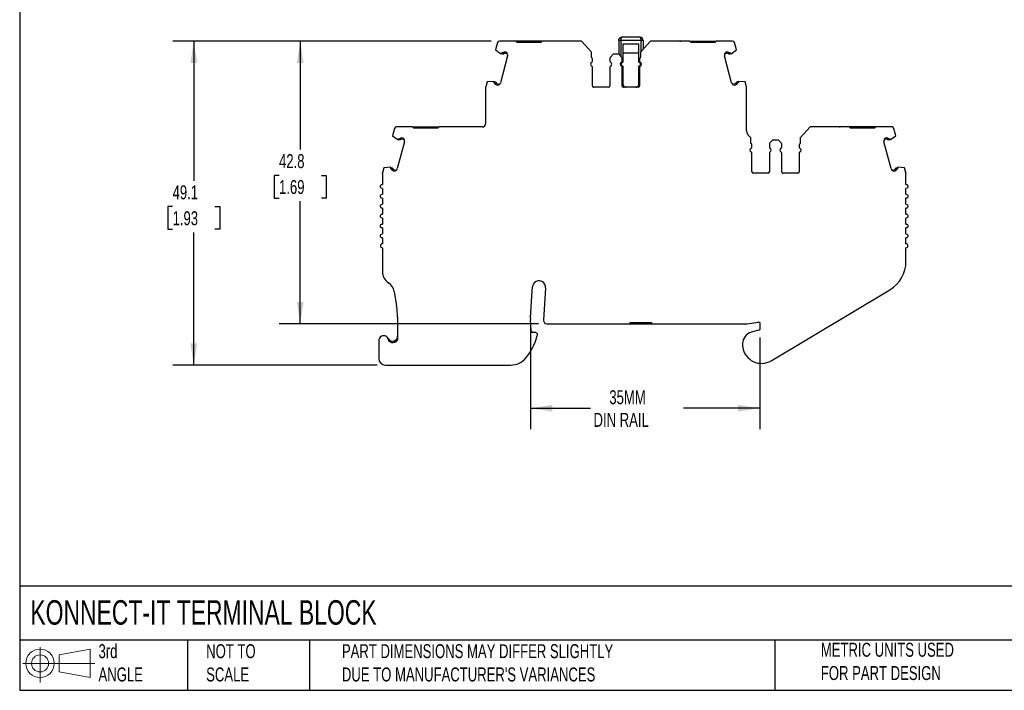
# Model space of a CAD drawing. Header units: millimetres. Extents: x 6 to 273, y 6 to 210.
# Tile 1 of 10: x 6 to 155, y 6 to 108. Entities that reach past the tile are written whole.
import ezdxf

# ---------------------------------------------------------------- set-up
doc = ezdxf.new("R2010")
doc.units = ezdxf.units.MM
doc.linetypes.add('SLD-Solid', pattern=[0])
doc.layers.add('DIMENSIONS', color=140, linetype='SLD-Solid', lineweight=25)
doc.layers.add('TEXT', color=140, linetype='SLD-Solid', lineweight=25)
doc.layers.add('SLD-DEFPOINTS', color=7, linetype='Continuous')
doc.styles.add('SLDTEXTSTYLE0', font='TXT', dxfattribs={"width": 0.7})
doc.dimstyles.new('SLDDIMSTYLE0', dxfattribs={"dimtxt": 2.158008, "dimasz": 3.302, "dimexe": 0, "dimexo": 0.0625, "dimgap": 0.539502, "dimtad": 0, "dimtih": 1, "dimtoh": 1, "dimrnd": 1e-09, "dimzin": 12, "dimdsep": 46, "dimtxsty": 'SLDTEXTSTYLE0', "dimsah": 1, "dimcen": 0.09, "dimadec": 0, "dimazin": 3, "dimtfac": 1, "dimtofl": 0, "dimtmove": 0, "dimatfit": 3, "dimfxl": 0, "dimfrac": 2, "dimtolj": 1, "dimtzin": 12, "dimarcsym": 0})

# ---------------------------------------------------------------- blocks, each defined once
blk = doc.blocks.new('Block11')
at = {"color": 7, "linetype": 'SLD-Solid', "lineweight": 18}
for p, q in [((2.59, 5.31), (2.59, 0)), ((5.48, 4.17), (10.18, 5.03)), ((10.18, 5.03), (10.18, 0.73)), ((5.48, 1.6), (5.48, 4.17)), ((0, 2.88), (10.87, 2.88)), ((5.48, 1.6), (10.18, 0.73))]:
    blk.add_line(p, q, dxfattribs=at)
for radius in [2.15, 1.29]:
    blk.add_circle((2.59, 2.88), radius, dxfattribs=at)
blk = doc.blocks.new('Block12')
at = {"layer": 'SLD-DEFPOINTS'}
blk.add_blockref('Block11', (0, 0), dxfattribs=at)
blk = doc.blocks.new('_D')
at = {"layer": 'DIMENSIONS'}
for p, q in [((83.66, 61.26), (83.66, 45.9)), ((118.37, 59.82), (118.37, 45.9)), ((83.66, 49.08), (92.72, 49.08)), ((118.37, 49.08), (106.81, 49.08))]:
    blk.add_line(p, q, dxfattribs=at)
for points in [[(83.66, 49.08), (86.97, 48.57), (86.97, 49.59)], [(118.37, 49.08), (115.06, 49.59), (115.06, 48.57)]]:
    blk.add_solid(points, dxfattribs=at)
at = {"layer": 'DIMENSIONS', "char_height": 2.117, "attachment_point": 1, "style": 'SLDTEXTSTYLE0'}
for s, insert in [('35MM', (95.59, 51.81)), ('DIN RAIL', (93.2, 48.38))]:
    blk.add_mtext(s, dxfattribs=dict(at, insert=insert))
blk = doc.blocks.new('_D_1')
at = {"layer": 'DIMENSIONS'}
for p, q in [((77.7, 104.71), (45.64, 104.71)), ((48.81, 104.71), (48.81, 88.28)), ((45.6, 84.36), (44.88, 84.36)), ((44.88, 84.36), (44.88, 80.93)), ((52.02, 84.36), (52.74, 84.36)), ((52.74, 84.36), (52.74, 80.93)), ((44.88, 80.93), (45.6, 80.93)), ((52.74, 80.93), (52.02, 80.93)), ((48.81, 61.88), (48.81, 80.45)), ((84.87, 61.88), (45.64, 61.88))]:
    blk.add_line(p, q, dxfattribs=at)
for points in [[(48.81, 104.71), (48.3, 101.4), (49.32, 101.4)], [(48.81, 61.88), (49.32, 65.18), (48.3, 65.18)]]:
    blk.add_solid(points, dxfattribs=at)
at = {"layer": 'DIMENSIONS', "char_height": 2.117, "attachment_point": 1, "style": 'SLDTEXTSTYLE0'}
for s, insert in [('42.8', (45.6, 87.58)), ('1.69', (45.6, 83.66))]:
    blk.add_mtext(s, dxfattribs=dict(at, insert=insert))
blk = doc.blocks.new('_D_2')
at = {"layer": 'DIMENSIONS'}
for p, q in [((77.7, 104.71), (29.52, 104.71)), ((32.7, 104.71), (32.7, 83.55)), ((29.49, 79.64), (28.77, 79.64)), ((28.77, 79.64), (28.77, 76.21)), ((35.9, 79.64), (36.63, 79.64)), ((36.63, 79.64), (36.63, 76.21)), ((28.77, 76.21), (29.49, 76.21)), ((36.63, 76.21), (35.9, 76.21)), ((32.7, 55.62), (32.7, 75.72)), ((60.43, 55.62), (29.52, 55.62))]:
    blk.add_line(p, q, dxfattribs=at)
for points in [[(32.7, 104.71), (32.19, 101.4), (33.21, 101.4)], [(32.7, 55.62), (33.21, 58.92), (32.19, 58.92)]]:
    blk.add_solid(points, dxfattribs=at)
at = {"layer": 'DIMENSIONS', "char_height": 2.117, "attachment_point": 1, "style": 'SLDTEXTSTYLE0'}
for s, insert in [('49.1', (29.49, 82.85)), ('1.93', (29.49, 78.93))]:
    blk.add_mtext(s, dxfattribs=dict(at, insert=insert))

msp = doc.modelspace()

# ---------------------------------------------------------------- linework, layer by layer
for p, q in [((78.676, 104.484), (78.375, 103.358)), ((81.435, 104.706), (78.966, 104.706)), ((81.635, 104.506), (81.435, 104.706)), ((83.235, 104.706), (81.435, 104.706)), ((85.235, 104.506), (81.635, 104.506)), ((83.235, 104.706), (83.235, 104.506)), ((83.635, 104.706), (83.235, 104.706)), ((83.635, 104.706), (83.635, 104.506)), ((85.435, 104.706), (85.235, 104.506)), ((91.385, 104.706), (85.435, 104.706)), ((92.442, 103.537), (91.385, 104.706)), ((97.009, 104.797), (97.009, 102.706)), ((97.309, 104.797), (97.009, 104.797)), ((100.409, 104.797), (97.309, 104.797)), ((97.309, 104.797), (97.309, 102.44)), ((100.209, 105.297), (97.509, 105.297)), ((101.832, 104.706), (100.331, 103.046)), ((100.409, 103.132), (100.409, 104.797)), ((100.709, 104.797), (100.409, 104.797)), ((100.709, 104.797), (100.709, 103.464)), ((107.782, 104.706), (101.832, 104.706)), ((107.982, 104.506), (107.782, 104.706)), ((107.782, 104.706), (109.582, 104.706)), ((111.582, 104.506), (107.982, 104.506)), ((109.582, 104.506), (109.582, 104.706)), ((109.582, 104.706), (109.982, 104.706)), ((109.982, 104.506), (109.982, 104.706)), ((109.982, 104.706), (111.782, 104.706)), ((111.782, 104.706), (111.582, 104.506)), ((114.251, 104.706), (111.782, 104.706)), ((114.842, 103.358), (114.541, 104.484)), ((78.375, 103.358), (79.204, 102.799)), ((79.459, 102.938), (79.388, 102.957)), ((80.194, 102.741), (79.77, 102.855)), ((79.993, 103.003), (79.822, 103.048)), ((92.886, 103.046), (92.442, 103.537)), ((92.886, 102.206), (92.886, 103.046)), ((97.657, 104.297), (100.057, 104.297)), ((97.657, 104.297), (97.657, 102.923)), ((97.657, 102.923), (97.657, 101.506)), ((97.657, 102.923), (100.057, 102.923)), ((100.057, 102.923), (100.057, 104.297)), ((100.057, 101.506), (100.057, 102.923)), ((100.331, 103.046), (100.331, 102.206)), ((113.447, 102.855), (113.023, 102.741)), ((113.395, 103.048), (113.225, 103.003)), ((113.829, 102.957), (113.758, 102.938)), ((114.013, 102.799), (114.842, 103.358)), ((80.203, 102.454), (79.116, 98.398)), ((79.262, 102.784), (79.204, 102.799)), ((79.407, 102.745), (79.262, 102.784)), ((93.042, 101.665), (93.042, 101.943)), ((95.675, 102.082), (95.675, 101.665)), ((96.175, 102.706), (95.763, 102.294)), ((97.042, 102.706), (96.175, 102.706)), ((97.454, 102.294), (97.042, 102.706)), ((97.309, 101.395), (97.309, 101.018)), ((97.542, 101.665), (97.542, 102.082)), ((100.175, 101.943), (100.175, 101.665)), ((100.409, 101.018), (100.409, 101.395)), ((114.101, 98.398), (113.014, 102.454)), ((113.955, 102.784), (113.81, 102.745)), ((114.013, 102.799), (113.955, 102.784)), ((93.042, 97.906), (93.042, 100.748)), ((95.675, 100.748), (95.675, 97.906)), ((97.542, 97.906), (97.542, 100.748)), ((97.657, 100.906), (97.657, 98.206)), ((100.057, 98.206), (100.057, 100.906)), ((100.175, 100.748), (100.175, 97.906)), ((77.083, 98.529), (76.875, 97.755)), ((78.078, 98.599), (77.083, 98.529)), ((78.078, 98.599), (78.136, 98.583)), ((78.136, 98.583), (78.281, 98.544)), ((78.159, 98.37), (78.23, 98.351)), ((114.936, 98.544), (115.081, 98.583)), ((114.988, 98.351), (115.058, 98.37)), ((115.081, 98.583), (115.139, 98.599)), ((116.134, 98.529), (115.139, 98.599)), ((116.342, 97.755), (116.134, 98.529)), ((76.865, 97.678), (76.865, 92.192)), ((78.489, 98.074), (78.66, 98.028)), ((78.541, 98.267), (78.965, 98.153)), ((95.475, 97.706), (93.242, 97.706)), ((99.975, 97.706), (97.742, 97.706)), ((114.252, 98.153), (114.676, 98.267)), ((114.557, 98.028), (114.728, 98.074)), ((116.352, 91.155), (116.352, 97.678)), ((63.057, 91.469), (62.755, 90.344)), ((65.816, 91.692), (63.346, 91.692)), ((66.016, 91.492), (65.816, 91.692)), ((65.816, 91.692), (67.616, 91.692)), ((69.616, 91.492), (66.016, 91.492)), ((67.616, 91.492), (67.616, 91.692)), ((67.616, 91.692), (68.016, 91.692)), ((68.016, 91.492), (68.016, 91.692)), ((68.016, 91.692), (69.816, 91.692)), ((69.816, 91.692), (69.616, 91.492)), ((76.365, 91.692), (69.816, 91.692)), ((125.965, 91.692), (124.464, 90.031)), ((131.915, 91.692), (125.965, 91.692)), ((132.115, 91.492), (131.915, 91.692)), ((133.715, 91.692), (131.915, 91.692)), ((135.715, 91.492), (132.115, 91.492)), ((133.715, 91.692), (133.715, 91.492)), ((134.115, 91.692), (133.715, 91.692)), ((134.115, 91.692), (134.115, 91.492)), ((135.915, 91.692), (135.715, 91.492)), ((138.384, 91.692), (135.915, 91.692)), ((138.976, 90.344), (138.674, 91.469)), ((62.755, 90.344), (63.584, 89.784)), ((64.583, 89.439), (63.496, 85.383)), ((63.642, 89.769), (63.584, 89.784)), ((63.787, 89.73), (63.642, 89.769)), ((63.839, 89.923), (63.768, 89.942)), ((64.575, 89.727), (64.15, 89.84)), ((64.373, 89.988), (64.202, 90.034)), ((116.576, 90.525), (116.576, 90.522)), ((117.02, 90.031), (116.576, 90.522)), ((117.02, 89.192), (117.02, 90.031)), ((120.308, 89.692), (119.896, 89.279)), ((121.176, 89.692), (120.308, 89.692)), ((121.588, 89.279), (121.176, 89.692)), ((124.464, 90.031), (124.464, 89.192)), ((138.234, 85.383), (137.147, 89.439)), ((137.58, 89.84), (137.156, 89.727)), ((137.529, 90.034), (137.358, 89.988)), ((137.963, 89.942), (137.892, 89.923)), ((138.089, 89.769), (137.944, 89.73)), ((138.147, 89.784), (138.089, 89.769)), ((138.147, 89.784), (138.976, 90.344)), ((117.176, 88.65), (117.176, 88.929)), ((119.808, 89.067), (119.808, 88.65)), ((121.676, 88.65), (121.676, 89.067)), ((124.308, 88.929), (124.308, 88.65)), ((117.176, 84.892), (117.176, 87.733)), ((119.808, 87.733), (119.808, 84.892)), ((121.676, 84.892), (121.676, 87.733)), ((124.308, 87.733), (124.308, 84.892)), ((61.463, 85.514), (61.255, 84.74)), ((62.458, 85.584), (61.463, 85.514)), ((62.458, 85.584), (62.517, 85.568)), ((62.517, 85.568), (62.661, 85.529)), ((62.539, 85.355), (62.61, 85.336)), ((62.869, 85.059), (63.04, 85.013)), ((62.921, 85.252), (63.345, 85.138)), ((138.385, 85.138), (138.81, 85.252)), ((138.691, 85.013), (138.862, 85.059)), ((139.069, 85.529), (139.214, 85.568)), ((139.121, 85.336), (139.192, 85.355)), ((139.214, 85.568), (139.272, 85.584)), ((140.268, 85.514), (139.272, 85.584)), ((140.475, 84.74), (140.268, 85.514)), ((61.245, 84.663), (61.245, 82.992)), ((119.608, 84.692), (117.376, 84.692)), ((124.108, 84.692), (121.876, 84.692)), ((140.485, 82.992), (140.485, 84.663)), ((61.245, 82.392), (61.245, 81.492)), ((140.485, 81.492), (140.485, 82.392)), ((61.245, 80.892), (61.245, 79.992)), ((140.485, 79.992), (140.485, 80.892)), ((61.245, 79.392), (61.245, 78.492)), ((140.485, 78.492), (140.485, 79.392)), ((61.245, 77.892), (61.245, 76.992)), ((140.485, 76.992), (140.485, 77.892)), ((61.245, 76.392), (61.245, 75.492)), ((140.485, 75.492), (140.485, 76.392)), ((61.245, 74.892), (61.245, 73.992)), ((140.485, 73.992), (140.485, 74.892)), ((61.245, 73.392), (61.245, 69.776)), ((140.485, 71.331), (140.485, 73.392)), ((83.911, 66.886), (83.945, 67.458)), ((85.942, 67.338), (85.645, 62.412)), ((63.025, 66.764), (63.397, 64.557)), ((83.663, 62.776), (83.911, 66.886)), ((120.084, 56.288), (138.053, 67.04)), ((63.537, 62.893), (63.537, 59.412)), ((83.776, 60.737), (83.663, 62.53)), ((86.144, 61.882), (98.759, 61.882)), ((98.759, 62.082), (101.959, 62.082)), ((98.759, 61.882), (98.759, 62.082)), ((98.759, 61.882), (99.259, 61.882)), ((99.259, 62.082), (99.259, 61.882)), ((99.259, 61.882), (101.459, 61.882)), ((101.459, 61.882), (101.459, 62.082)), ((101.459, 61.882), (101.959, 61.882)), ((101.959, 62.082), (101.959, 61.882)), ((101.959, 61.882), (116.289, 61.882)), ((116.438, 61.893), (118.136, 62.147)), ((118.365, 61.95), (118.365, 61.085)), ((84.465, 60.55), (83.976, 60.55)), ((84.664, 60.327), (84.623, 59.961)), ((118.217, 60.892), (117.065, 60.584)), ((60.698, 59.32), (60.698, 56.62)), ((63.037, 59.079), (63.037, 59.288)), ((115.765, 58.889), (115.765, 58.589)), ((61.698, 55.62), (80.655, 55.619))]:
    msp.add_line(p, q)
at = {"flags": 128}
for points in [[(85.435, 104.706), (85.226, 104.706), (84.869, 104.706), (84.478, 104.706), (84.062, 104.706), (83.635, 104.706)], [(135.915, 91.692), (135.706, 91.692), (135.35, 91.692), (134.958, 91.692), (134.543, 91.692), (134.115, 91.692)]]:
    msp.add_lwpolyline(points, dxfattribs=at)
for centre, radius, start, end in [((78.966, 104.406), 0.3, 89.99997, 164.99988), ((114.251, 104.406), 0.3, 14.99994, 89.90239), ((79.72, 102.583), 0.5, 344.99985, 56.97506), ((113.497, 102.583), 0.5, 123.02403, 195.00015), ((93.042, 101.206), 0.3, 113.57818, 246.4219), ((92.742, 101.943), 0.3, 0.00004, 61.24546), ((92.842, 101.665), 0.2, 293.57818, 359.99962), ((95.975, 102.082), 0.3, 135.00002, 180.00015), ((95.875, 101.665), 0.2, 180.00007, 246.42197), ((95.675, 101.206), 0.3, 293.57818, 66.42183), ((97.542, 101.206), 0.3, 113.57818, 246.42186), ((97.342, 101.665), 0.2, 293.57818, 359.99984), ((97.242, 102.082), 0.3, 359.99996, 44.99992), ((100.475, 101.943), 0.3, 118.75454, 179.99997), ((100.375, 101.665), 0.2, 180.00004, 246.42179), ((100.175, 101.206), 0.3, 293.57818, 66.42183), ((92.842, 100.748), 0.2, 0.00003, 66.42161), ((95.875, 100.748), 0.2, 113.57818, 180.00023), ((97.342, 100.748), 0.2, 0.00004, 66.42173), ((100.375, 100.748), 0.2, 113.57818, 179.99995), ((78.633, 98.527), 0.5, 273.02607, 345.00017), ((114.584, 98.527), 0.5, 194.99977, 266.97262), ((77.165, 97.678), 0.3, 164.99932, 179.99974), ((93.242, 97.906), 0.2, 179.99999, 270.00003), ((95.475, 97.906), 0.2, 270.00015, 359.99973), ((97.742, 97.906), 0.2, 180.00012, 270.00018), ((99.975, 97.906), 0.2, 270.00021, 359.99994), ((116.052, 97.678), 0.3, 0.00035, 15.0009), ((63.346, 91.392), 0.3, 90.13515, 164.99991), ((76.365, 92.192), 0.5, 270, 360), ((117.352, 91.155), 1, 180, 219.06241), ((138.384, 91.392), 0.3, 15.00008, 90), ((64.1, 89.569), 0.5, 344.99985, 56.97506), ((137.63, 89.569), 0.5, 123.02502, 195.00015), ((117.176, 88.192), 0.3, 113.57818, 246.42186), ((116.876, 88.929), 0.3, 0.00004, 61.24546), ((116.976, 88.65), 0.2, 293.57818, 359.99975), ((120.108, 89.067), 0.3, 135.00002, 180.00006), ((120.008, 88.65), 0.2, 180.00007, 246.42192), ((119.808, 88.192), 0.3, 293.57818, 66.42186), ((121.676, 88.192), 0.3, 113.57818, 246.42182), ((121.476, 88.65), 0.2, 293.57818, 359.99997), ((121.376, 89.067), 0.3, 359.99996, 44.99999), ((124.608, 88.929), 0.3, 118.75454, 179.99988), ((124.508, 88.65), 0.2, 180.00004, 246.42174), ((124.308, 88.192), 0.3, 293.57818, 66.42186), ((116.976, 87.733), 0.2, 0.00003, 66.42167), ((120.008, 87.733), 0.2, 113.57818, 180.0001), ((121.476, 87.733), 0.2, 0.00004, 66.42178), ((124.508, 87.733), 0.2, 113.57818, 179.99981), ((63.013, 85.513), 0.5, 273.02607, 345.00017), ((138.717, 85.513), 0.5, 194.99977, 266.97365), ((117.376, 84.892), 0.2, 180.00023, 270.00003), ((119.608, 84.892), 0.2, 270.00015, 359.99986), ((121.876, 84.892), 0.2, 179.99999, 270.00018), ((124.108, 84.892), 0.2, 270.00021, 0.00007), ((61.245, 73.692), 0.3, 90, 270), ((140.485, 73.692), 0.3, 270, 90), ((135.485, 71.331), 5, 300.8964, 0), ((63.245, 69.776), 2, 180, 236.75665), ((61.052, 66.431), 2, 9.58258, 56.75664), ((84.944, 67.398), 1, 356.54861, 176.54862), ((53.537, 62.893), 10, 359.99998, 9.58252), ((85.659, 62.656), 2, 176.54876, 183.60103), ((86.144, 62.382), 0.5, 176.54861, 270), ((116.289, 62.882), 1, 270.00003, 278.52504), ((61.448, 59.32), 0.75, 354.87424, 179.99996), ((62.787, 59.995), 0.75, 206.7832, 289.47123), ((76.487, 62.053), 8.4, 320.51209, 345.5792), ((83.976, 60.75), 0.2, 183.60084, 270), ((117.519, 58.889), 1.754, 104.99999, 180), ((62.787, 59.995), 0.95, 231.44702, 289.47123), ((117.519, 58.589), 1.754, 180, 187.94871), ((118.615, 58.742), 2.86, 187.94871, 300.8964), ((80.655, 58.619), 3, 270.00001, 320.51209), ((61.698, 56.62), 1, 180.00001, 269.99987)]:
    msp.add_arc(centre, radius, start, end)
for points, knots in [([(86.96, 104.706), (86.921, 104.706), (86.882, 104.706), (86.826, 104.706), (86.81, 104.706), (86.81, 104.706)], [0, 0, 0, 0, 0.5, 0.5, 1, 1, 1, 1]), ([(89.66, 104.706), (89.66, 104.706), (89.644, 104.706), (89.588, 104.706), (89.549, 104.706), (89.51, 104.706)], [0, 0, 0, 0, 0.5, 0.5, 1, 1, 1, 1]), ([(97.009, 104.797), (97.009, 104.818), (97.011, 104.86), (97.023, 104.923), (97.043, 104.984), (97.072, 105.044), (97.109, 105.1), (97.162, 105.161), (97.241, 105.224), (97.36, 105.283), (97.456, 105.292), (97.509, 105.297)], [0, 0, 0, 0, 0.0766694, 0.1550094, 0.2352115, 0.3174539, 0.4019018, 0.4887081, 0.6211485, 0.791559, 1, 1, 1, 1]), ([(97.509, 105.297), (97.499, 105.296), (97.481, 105.294), (97.455, 105.28), (97.432, 105.26), (97.412, 105.235), (97.395, 105.208), (97.38, 105.18), (97.358, 105.13), (97.333, 105.048), (97.313, 104.925), (97.31, 104.839), (97.309, 104.797)], [0, 0, 0, 0, 0.09427563, 0.18151369, 0.26171994, 0.33490252, 0.40107289, 0.46024729, 0.51244923, 0.68327315, 0.84533147, 1, 1, 1, 1]), ([(100.409, 104.797), (100.408, 104.818), (100.408, 104.86), (100.402, 104.923), (100.394, 104.984), (100.383, 105.044), (100.368, 105.1), (100.347, 105.161), (100.315, 105.224), (100.267, 105.283), (100.229, 105.292), (100.209, 105.297)], [0, 0, 0, 0, 0.0766694, 0.1550094, 0.2352115, 0.3174539, 0.4019018, 0.4887081, 0.6211485, 0.791559, 1, 1, 1, 1]), ([(100.709, 104.797), (100.709, 104.928), (100.655, 105.058), (100.47, 105.243), (100.339, 105.297), (100.209, 105.297)], [0, 0, 0, 0, 0.5, 0.5, 1, 1, 1, 1]), ([(103.707, 104.706), (103.668, 104.706), (103.629, 104.706), (103.573, 104.706), (103.557, 104.706), (103.557, 104.706)], [0, 0, 0, 0, 0.5, 0.5, 1, 1, 1, 1]), ([(106.257, 104.706), (106.27, 104.706), (106.296, 104.706), (106.333, 104.706), (106.369, 104.706), (106.401, 104.706), (106.405, 104.706), (106.407, 104.706)], [0, 0, 0, 0, 0.168224, 0.3311335, 0.500763, 0.7495865, 1, 1, 1, 1]), ([(79.262, 102.784), (79.273, 102.805), (79.294, 102.848), (79.336, 102.907), (79.371, 102.94), (79.388, 102.957)], [0, 0, 0, 0, 0.33450625, 0.66549375, 1, 1, 1, 1]), ([(79.669, 102.824), (79.637, 102.788), (79.595, 102.761), (79.503, 102.733), (79.453, 102.732), (79.407, 102.745)], [0, 0, 0, 0, 0.5, 0.5, 1, 1, 1, 1]), ([(79.519, 102.956), (79.532, 102.97), (79.557, 102.996), (79.605, 103.026), (79.665, 103.05), (79.739, 103.064), (79.794, 103.054), (79.822, 103.048)], [0, 0, 0, 0, 0.16710165, 0.33194613, 0.5003862, 0.74944256, 1, 1, 1, 1]), ([(79.77, 102.855), (79.761, 102.857), (79.743, 102.86), (79.715, 102.855), (79.689, 102.844), (79.676, 102.831), (79.669, 102.824)], [0, 0, 0, 0, 0.24851, 0.4998843, 0.7485386, 1, 1, 1, 1]), ([(113.395, 103.048), (113.413, 103.052), (113.45, 103.06), (113.506, 103.059), (113.569, 103.045), (113.639, 103.015), (113.678, 102.976), (113.698, 102.956)], [0, 0, 0, 0, 0.1671016, 0.3319461, 0.5003862, 0.7494426, 1, 1, 1, 1]), ([(113.548, 102.824), (113.541, 102.831), (113.528, 102.844), (113.502, 102.855), (113.475, 102.86), (113.456, 102.857), (113.447, 102.855)], [0, 0, 0, 0, 0.24851, 0.4998843, 0.7485386, 1, 1, 1, 1]), ([(113.81, 102.745), (113.764, 102.732), (113.714, 102.733), (113.622, 102.761), (113.58, 102.788), (113.548, 102.824)], [0, 0, 0, 0, 0.5, 0.5, 1, 1, 1, 1]), ([(113.829, 102.957), (113.847, 102.94), (113.881, 102.907), (113.924, 102.848), (113.945, 102.805), (113.955, 102.784)], [0, 0, 0, 0, 0.3345063, 0.6654937, 1, 1, 1, 1]), ([(97.657, 100.906), (97.593, 100.926), (97.536, 100.966), (97.456, 101.073), (97.434, 101.14), (97.434, 101.273), (97.456, 101.34), (97.536, 101.447), (97.593, 101.487), (97.657, 101.506)], [0, 0, 0, 0, 0.25, 0.25, 0.5, 0.5, 0.75, 0.75, 1, 1, 1, 1]), ([(100.057, 101.506), (100.121, 101.487), (100.178, 101.447), (100.258, 101.34), (100.28, 101.273), (100.28, 101.14), (100.258, 101.073), (100.178, 100.966), (100.121, 100.926), (100.057, 100.906)], [0, 0, 0, 0, 0.25, 0.25, 0.5, 0.5, 0.75, 0.75, 1, 1, 1, 1]), ([(78.159, 98.37), (78.152, 98.393), (78.139, 98.439), (78.131, 98.511), (78.135, 98.559), (78.136, 98.583)], [0, 0, 0, 0, 0.33450623, 0.66549377, 1, 1, 1, 1]), ([(78.281, 98.544), (78.328, 98.532), (78.371, 98.506), (78.436, 98.436), (78.459, 98.391), (78.469, 98.344)], [0, 0, 0, 0, 0.5, 0.5, 1, 1, 1, 1]), ([(114.749, 98.344), (114.758, 98.391), (114.781, 98.436), (114.847, 98.506), (114.889, 98.532), (114.936, 98.544)], [0, 0, 0, 0, 0.5, 0.5, 1, 1, 1, 1]), ([(115.081, 98.583), (115.082, 98.559), (115.086, 98.511), (115.078, 98.439), (115.065, 98.393), (115.058, 98.37)], [0, 0, 0, 0, 0.3345062, 0.6654938, 1, 1, 1, 1]), ([(78.489, 98.074), (78.471, 98.08), (78.436, 98.091), (78.388, 98.12), (78.34, 98.163), (78.295, 98.224), (78.28, 98.278), (78.272, 98.305)], [0, 0, 0, 0, 0.1671016, 0.3319461, 0.5003862, 0.7494426, 1, 1, 1, 1]), ([(78.469, 98.344), (78.471, 98.335), (78.476, 98.317), (78.493, 98.295), (78.514, 98.276), (78.532, 98.27), (78.541, 98.267)], [0, 0, 0, 0, 0.24851, 0.4998843, 0.7485386, 1, 1, 1, 1]), ([(97.657, 98.206), (97.658, 98.186), (97.659, 98.144), (97.672, 98.082), (97.695, 98.01), (97.736, 97.93), (97.801, 97.851), (97.88, 97.786), (97.969, 97.74), (98.063, 97.711), (98.126, 97.708), (98.157, 97.706)], [0, 0, 0, 0, 0.0795968, 0.1592228, 0.2401291, 0.3686016, 0.5000689, 0.6285428, 0.7600114, 0.8792821, 1, 1, 1, 1]), ([(99.557, 97.706), (99.579, 97.707), (99.622, 97.709), (99.687, 97.722), (99.759, 97.746), (99.837, 97.788), (99.912, 97.85), (99.976, 97.926), (100.022, 98.013), (100.052, 98.108), (100.055, 98.173), (100.057, 98.206)], [0, 0, 0, 0, 0.0829582, 0.1658644, 0.2501359, 0.3736702, 0.5000817, 0.6236137, 0.7500253, 0.8742874, 1, 1, 1, 1]), ([(114.676, 98.267), (114.685, 98.27), (114.703, 98.276), (114.724, 98.294), (114.741, 98.317), (114.746, 98.335), (114.749, 98.344)], [0, 0, 0, 0, 0.24851, 0.4998843, 0.7485386, 1, 1, 1, 1]), ([(114.945, 98.305), (114.94, 98.287), (114.931, 98.251), (114.905, 98.202), (114.865, 98.151), (114.807, 98.102), (114.755, 98.083), (114.728, 98.074)], [0, 0, 0, 0, 0.1671016, 0.3319461, 0.5003862, 0.7494426, 1, 1, 1, 1]), ([(71.341, 91.692), (71.302, 91.692), (71.263, 91.692), (71.208, 91.692), (71.191, 91.692), (71.191, 91.692)], [0, 0, 0, 0, 0.5, 0.5, 1, 1, 1, 1]), ([(74.041, 91.692), (74.041, 91.692), (74.025, 91.692), (73.97, 91.692), (73.931, 91.692), (73.891, 91.692)], [0, 0, 0, 0, 0.5, 0.5, 1, 1, 1, 1]), ([(127.84, 91.692), (127.801, 91.692), (127.762, 91.692), (127.707, 91.692), (127.69, 91.692), (127.69, 91.692)], [0, 0, 0, 0, 0.5, 0.5, 1, 1, 1, 1]), ([(130.39, 91.692), (130.404, 91.692), (130.43, 91.692), (130.466, 91.692), (130.502, 91.692), (130.535, 91.692), (130.539, 91.692), (130.54, 91.692)], [0, 0, 0, 0, 0.16822397, 0.33113348, 0.50076297, 0.74958648, 1, 1, 1, 1]), ([(63.642, 89.769), (63.653, 89.791), (63.674, 89.834), (63.716, 89.892), (63.751, 89.925), (63.768, 89.942)], [0, 0, 0, 0, 0.3345063, 0.6654937, 1, 1, 1, 1]), ([(64.049, 89.81), (64.017, 89.773), (63.975, 89.746), (63.883, 89.718), (63.833, 89.718), (63.787, 89.73)], [0, 0, 0, 0, 0.5, 0.5, 1, 1, 1, 1]), ([(63.899, 89.941), (63.912, 89.955), (63.937, 89.981), (63.985, 90.011), (64.045, 90.036), (64.12, 90.049), (64.174, 90.039), (64.202, 90.034)], [0, 0, 0, 0, 0.1671016, 0.3319461, 0.5003862, 0.7494426, 1, 1, 1, 1]), ([(64.15, 89.84), (64.141, 89.842), (64.123, 89.845), (64.095, 89.84), (64.069, 89.829), (64.056, 89.816), (64.049, 89.81)], [0, 0, 0, 0, 0.24851, 0.4998843, 0.7485386, 1, 1, 1, 1]), ([(137.529, 90.034), (137.547, 90.037), (137.583, 90.045), (137.639, 90.044), (137.703, 90.031), (137.772, 90), (137.812, 89.961), (137.832, 89.941)], [0, 0, 0, 0, 0.16710165, 0.33194613, 0.5003862, 0.74944256, 1, 1, 1, 1]), ([(137.681, 89.81), (137.675, 89.816), (137.661, 89.829), (137.636, 89.84), (137.608, 89.846), (137.59, 89.842), (137.58, 89.84)], [0, 0, 0, 0, 0.24851, 0.4998843, 0.7485386, 1, 1, 1, 1]), ([(137.944, 89.73), (137.897, 89.718), (137.847, 89.718), (137.755, 89.746), (137.713, 89.773), (137.681, 89.81)], [0, 0, 0, 0, 0.5, 0.5, 1, 1, 1, 1]), ([(137.963, 89.942), (137.98, 89.925), (138.014, 89.892), (138.057, 89.834), (138.078, 89.791), (138.089, 89.769)], [0, 0, 0, 0, 0.3345063, 0.6654937, 1, 1, 1, 1]), ([(62.539, 85.355), (62.532, 85.378), (62.519, 85.424), (62.511, 85.496), (62.515, 85.544), (62.517, 85.568)], [0, 0, 0, 0, 0.33450623, 0.66549377, 1, 1, 1, 1]), ([(62.869, 85.059), (62.851, 85.065), (62.816, 85.076), (62.768, 85.105), (62.72, 85.149), (62.675, 85.209), (62.66, 85.263), (62.652, 85.29)], [0, 0, 0, 0, 0.1671016, 0.3319461, 0.5003862, 0.7494426, 1, 1, 1, 1]), ([(62.661, 85.529), (62.708, 85.517), (62.751, 85.491), (62.816, 85.421), (62.839, 85.376), (62.849, 85.329)], [0, 0, 0, 0, 0.5, 0.5, 1, 1, 1, 1]), ([(62.849, 85.329), (62.851, 85.32), (62.856, 85.302), (62.873, 85.28), (62.894, 85.261), (62.912, 85.255), (62.921, 85.252)], [0, 0, 0, 0, 0.24851003, 0.49988431, 0.74853856, 1, 1, 1, 1]), ([(138.81, 85.252), (138.818, 85.255), (138.836, 85.261), (138.858, 85.28), (138.874, 85.302), (138.879, 85.32), (138.882, 85.329)], [0, 0, 0, 0, 0.24851, 0.4998843, 0.7485386, 1, 1, 1, 1]), ([(139.078, 85.29), (139.074, 85.272), (139.065, 85.236), (139.038, 85.187), (138.999, 85.136), (138.941, 85.087), (138.888, 85.068), (138.862, 85.059)], [0, 0, 0, 0, 0.1671016, 0.3319461, 0.5003862, 0.7494426, 1, 1, 1, 1]), ([(138.882, 85.329), (138.891, 85.376), (138.914, 85.421), (138.98, 85.491), (139.023, 85.517), (139.069, 85.529)], [0, 0, 0, 0, 0.5, 0.5, 1, 1, 1, 1]), ([(139.214, 85.568), (139.216, 85.544), (139.219, 85.496), (139.212, 85.424), (139.198, 85.378), (139.192, 85.355)], [0, 0, 0, 0, 0.3345062, 0.6654938, 1, 1, 1, 1]), ([(61.245, 82.392), (61.167, 82.392), (61.089, 82.424), (60.978, 82.535), (60.945, 82.613), (60.945, 82.77), (60.978, 82.848), (61.089, 82.959), (61.167, 82.992), (61.245, 82.992)], [0, 0, 0, 0, 0.25, 0.25, 0.5, 0.5, 0.75, 0.75, 1, 1, 1, 1]), ([(140.485, 82.992), (140.564, 82.992), (140.642, 82.959), (140.753, 82.848), (140.785, 82.77), (140.785, 82.613), (140.753, 82.535), (140.642, 82.424), (140.564, 82.392), (140.485, 82.392)], [0, 0, 0, 0, 0.25, 0.25, 0.5, 0.5, 0.75, 0.75, 1, 1, 1, 1]), ([(61.245, 80.892), (61.167, 80.892), (61.089, 80.924), (60.978, 81.035), (60.945, 81.113), (60.945, 81.27), (60.978, 81.348), (61.089, 81.459), (61.167, 81.492), (61.245, 81.492)], [0, 0, 0, 0, 0.25, 0.25, 0.5, 0.5, 0.75, 0.75, 1, 1, 1, 1]), ([(140.485, 81.492), (140.564, 81.492), (140.642, 81.459), (140.753, 81.348), (140.785, 81.27), (140.785, 81.113), (140.753, 81.035), (140.642, 80.924), (140.564, 80.892), (140.485, 80.892)], [0, 0, 0, 0, 0.25, 0.25, 0.5, 0.5, 0.75, 0.75, 1, 1, 1, 1]), ([(61.245, 79.392), (61.167, 79.392), (61.089, 79.424), (60.978, 79.535), (60.945, 79.613), (60.945, 79.77), (60.978, 79.848), (61.089, 79.959), (61.167, 79.992), (61.245, 79.992)], [0, 0, 0, 0, 0.25, 0.25, 0.5, 0.5, 0.75, 0.75, 1, 1, 1, 1]), ([(140.485, 79.992), (140.564, 79.992), (140.642, 79.959), (140.753, 79.848), (140.785, 79.77), (140.785, 79.613), (140.753, 79.535), (140.642, 79.424), (140.564, 79.392), (140.485, 79.392)], [0, 0, 0, 0, 0.25, 0.25, 0.5, 0.5, 0.75, 0.75, 1, 1, 1, 1]), ([(61.245, 77.892), (61.167, 77.892), (61.089, 77.924), (60.978, 78.035), (60.945, 78.113), (60.945, 78.27), (60.978, 78.348), (61.089, 78.459), (61.167, 78.492), (61.245, 78.492)], [0, 0, 0, 0, 0.25, 0.25, 0.5, 0.5, 0.75, 0.75, 1, 1, 1, 1]), ([(140.485, 78.492), (140.564, 78.492), (140.642, 78.459), (140.753, 78.348), (140.785, 78.27), (140.785, 78.113), (140.753, 78.035), (140.642, 77.924), (140.564, 77.892), (140.485, 77.892)], [0, 0, 0, 0, 0.25, 0.25, 0.5, 0.5, 0.75, 0.75, 1, 1, 1, 1]), ([(61.245, 76.392), (61.167, 76.392), (61.089, 76.424), (60.978, 76.535), (60.945, 76.613), (60.945, 76.77), (60.978, 76.848), (61.089, 76.959), (61.167, 76.992), (61.245, 76.992)], [0, 0, 0, 0, 0.25, 0.25, 0.5, 0.5, 0.75, 0.75, 1, 1, 1, 1]), ([(140.485, 76.992), (140.564, 76.992), (140.642, 76.959), (140.753, 76.848), (140.785, 76.77), (140.785, 76.613), (140.753, 76.535), (140.642, 76.424), (140.564, 76.392), (140.485, 76.392)], [0, 0, 0, 0, 0.25, 0.25, 0.5, 0.5, 0.75, 0.75, 1, 1, 1, 1]), ([(61.245, 74.892), (61.167, 74.892), (61.089, 74.924), (60.978, 75.035), (60.945, 75.113), (60.945, 75.27), (60.978, 75.348), (61.089, 75.459), (61.167, 75.492), (61.245, 75.492)], [0, 0, 0, 0, 0.25, 0.25, 0.5, 0.5, 0.75, 0.75, 1, 1, 1, 1]), ([(140.485, 75.492), (140.564, 75.492), (140.642, 75.459), (140.753, 75.348), (140.785, 75.27), (140.785, 75.113), (140.753, 75.035), (140.642, 74.924), (140.564, 74.892), (140.485, 74.892)], [0, 0, 0, 0, 0.25, 0.25, 0.5, 0.5, 0.75, 0.75, 1, 1, 1, 1]), ([(118.136, 62.147), (118.15, 62.149), (118.179, 62.152), (118.221, 62.144), (118.261, 62.127), (118.296, 62.103), (118.326, 62.071), (118.348, 62.034), (118.363, 61.993), (118.365, 61.964), (118.365, 61.95)], [0, 0, 0, 0, 0.1276242, 0.2495001, 0.3717558, 0.500465, 0.6238975, 0.7502136, 0.8743779, 1, 1, 1, 1]), ([(63.037, 59.288), (63.056, 59.296), (63.095, 59.311), (63.153, 59.34), (63.21, 59.375), (63.277, 59.425), (63.351, 59.497), (63.444, 59.62), (63.503, 59.755), (63.533, 59.892), (63.535, 59.961), (63.537, 59.995)], [0, 0, 0, 0, 0.0578413, 0.1188244, 0.1831693, 0.2508942, 0.3660634, 0.5009955, 0.7497956, 0.8751682, 1, 1, 1, 1]), ([(84.465, 60.55), (84.521, 60.55), (84.577, 60.525), (84.651, 60.441), (84.67, 60.383), (84.664, 60.327)], [0, 0, 0, 0, 0.5, 0.5, 1, 1, 1, 1]), ([(118.365, 61.085), (118.365, 61.071), (118.363, 61.042), (118.348, 61), (118.322, 60.957), (118.279, 60.915), (118.238, 60.9), (118.217, 60.892)], [0, 0, 0, 0, 0.1675282, 0.3316406, 0.5005328, 0.749499, 1, 1, 1, 1]), ([(63.103, 59.1), (63.196, 59.133), (63.281, 59.179), (63.425, 59.287), (63.486, 59.346), (63.537, 59.412)], [0, 0, 0, 0, 0.25, 0.25, 0.46388395, 0.46388395, 0.46388395, 0.46388395])]:
    msp.add_open_spline(points, degree=3, knots=knots)
for points in [[(79.519, 102.956), (79.504, 102.94), (79.48, 102.932), (79.459, 102.938)], [(113.758, 102.938), (113.737, 102.932), (113.713, 102.94), (113.698, 102.956)], [(78.23, 98.351), (78.251, 98.345), (78.268, 98.327), (78.272, 98.305)], [(114.945, 98.305), (114.949, 98.327), (114.966, 98.345), (114.988, 98.351)], [(63.899, 89.941), (63.884, 89.925), (63.86, 89.918), (63.839, 89.923)], [(137.892, 89.923), (137.871, 89.918), (137.846, 89.925), (137.832, 89.941)], [(62.61, 85.336), (62.631, 85.33), (62.648, 85.312), (62.652, 85.29)], [(139.078, 85.29), (139.082, 85.312), (139.1, 85.33), (139.121, 85.336)], [(61.245, 84.663), (61.245, 84.689), (61.249, 84.715), (61.255, 84.74)], [(140.475, 84.74), (140.482, 84.715), (140.485, 84.689), (140.485, 84.663)]]:
    msp.add_open_spline(points, degree=3)
at = {"layer": 'TEXT'}
for p, q in [((6.35, 209.55), (6.35, 6.35)), ((273.05, 22.126), (6.35, 22.126)), ((273.05, 13.97), (6.35, 13.97)), ((31.75, 13.97), (31.75, 6.35)), ((50.212, 13.97), (50.212, 6.35)), ((120.646, 13.97), (120.646, 6.35)), ((6.35, 6.35), (273.05, 6.35))]:
    msp.add_line(p, q, dxfattribs=at)

# ---------------------------------------------------------------- block references
at = {"layer": 'SLD-DEFPOINTS'}
msp.add_blockref('Block12', (6.838, 7.554), dxfattribs=at)

# ---------------------------------------------------------------- texts
at = {"layer": 'TEXT', "attachment_point": 1, "style": 'SLDTEXTSTYLE0'}
for s, insert, char_height in [('KONNECT-IT TERMINAL BLOCK', (7.966, 20.006), 3.70417), ('3rd^JANGLE', (18.282, 13.338), 2.1167), ('METRIC UNITS USED ^JFOR PART DESIGN', (127.604, 13.556), 2.11667), ('NOT TO^JSCALE', (34.575, 13.338), 2.11667), ("PART DIMENSIONS MAY DIFFER SLIGHTLY ^JDUE TO MANUFACTURER'S VARIANCES", (55.119, 13.341), 2.11667)]:
    msp.add_mtext(s, dxfattribs=dict(at, insert=insert, char_height=char_height))

# ---------------------------------------------------------------- dimensions: what is measured, and where the dimension line sits
at = {"layer": 'DIMENSIONS'}
for base, p1, angle, picture, middle in [((32.698, 104.707), (61.698, 55.62), 89.99981, '_D_2', (32.698, 79.636)), ((48.811, 104.706), (86.144, 61.882), 90, '_D_1', (48.811, 84.365))]:
    dim = msp.add_linear_dim(base=base, p1=p1, p2=(78.966, 104.706), angle=angle, dimstyle='SLDDIMSTYLE0', dxfattribs=at)
    dim.commit()
    dim.dimension.update_dxf_attribs({"geometry": picture, "text_midpoint": middle, "dimtype": 160})
dim = msp.add_linear_dim(base=(83.663, 49.079), p1=(118.365, 61.085), p2=(83.663, 62.53), angle=0, text='35MM\\PDIN RAIL', dimstyle='SLDDIMSTYLE0', dxfattribs=at)
dim.commit()
dim.dimension.update_dxf_attribs({"geometry": '_D', "text_midpoint": (99.767, 49.079), "dimtype": 160})

doc.saveas('drawing.dxf')
